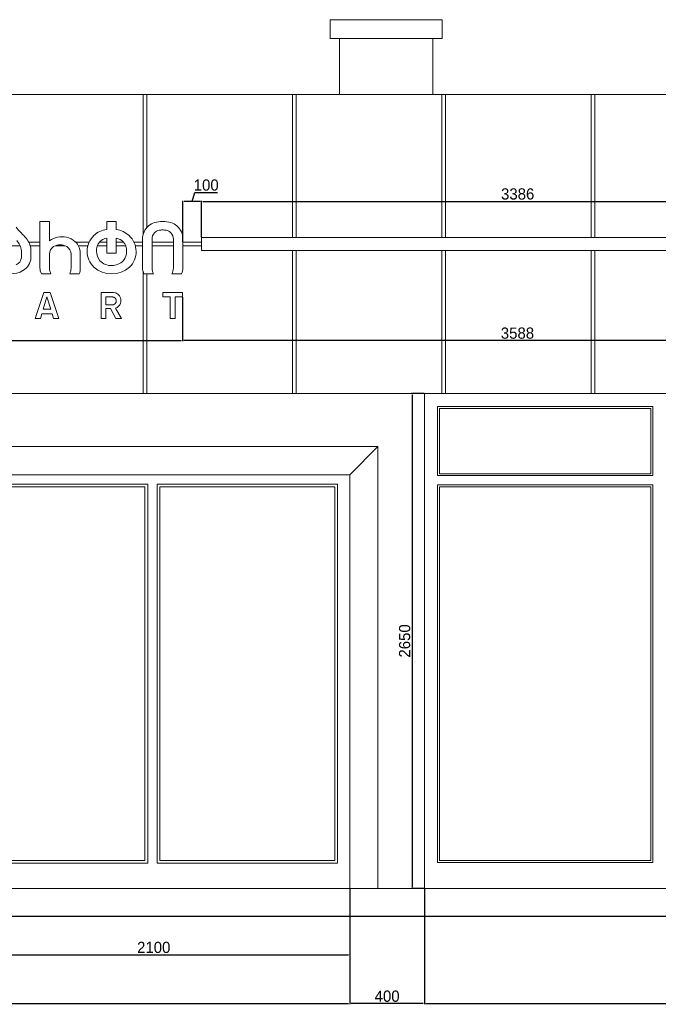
# Model space of a CAD drawing. Header units: feet. Extents: x 1858128 to 1982678, y 4638096 to 4671392.
# Tile 15 of 17: x 1967624 to 1971044, y 4666122 to 4671392. Entities that reach past the tile are written whole.
import ezdxf

# ---------------------------------------------------------------- set-up
doc = ezdxf.new("R2010")
doc.units = ezdxf.units.FT
doc.header["$MEASUREMENT"] = 0
doc.header["$PDMODE"] = 98
doc.header["$PDSIZE"] = 0.3
doc.styles.get("Standard").update_dxf_attribs({"font": 'ACADNUSX.TTF'})
doc.dimstyles.new('ISO-25', dxfattribs={"dimscale": 7, "dimtxt": 20, "dimasz": 2.5, "dimexe": 1.25, "dimexo": 0.625, "dimgap": 3, "dimtad": 1, "dimdec": 0, "dimtxsty": 'Standard', "dimcen": 2.5, "dimadec": 0, "dimazin": 0, "dimtfac": 1, "dimtdec": 0, "dimtmove": 0, "dimatfit": 3, "dimfxl": 1.25, "dimarcsym": 0})

# ---------------------------------------------------------------- blocks, each defined once
blk = doc.blocks.new('A$Cdce74211')
at = {"color": 0, "linetype": 'Continuous', "lineweight": 0, "extrusion": (0, 1, 0)}
for p, q in [((-40716.6, -1865.7), (-40716.6, -1765.7)), ((-40116.6, -1765.7), (-40716.6, -1765.7)), ((-40116.6, -1865.7), (-40116.6, -1765.7)), ((-40716.6, -1865.7), (-40116.6, -1865.7)), ((-40666.6, -2165.7), (-40666.6, -1865.7)), ((-40166.6, -2165.7), (-40166.6, -1865.7)), ((-42499.1, -2165.7), (-41719.1, -2165.7)), ((-41719.1, -2165.7), (-41699.1, -2165.7)), ((-41719.1, -2917), (-41719.1, -2165.7)), ((-41699.1, -2165.7), (-40919.1, -2165.7)), ((-41699.1, -2165.7), (-41699.1, -2878.3)), ((-40919.1, -2165.7), (-40899.1, -2165.7)), ((-40919.1, -2930.7), (-40919.1, -2165.7)), ((-40899.1, -2165.7), (-40119.1, -2165.7)), ((-40899.1, -2165.7), (-40899.1, -2930.7)), ((-40119.1, -2165.7), (-40099.1, -2165.7)), ((-40119.1, -2930.7), (-40119.1, -2165.7)), ((-40099.1, -2165.7), (-39319.1, -2165.7)), ((-40099.1, -2165.7), (-40099.1, -2930.7)), ((-39319.1, -2165.7), (-39299.1, -2165.7)), ((-39319.1, -2930.7), (-39319.1, -2165.7)), ((-39299.1, -2165.7), (-38519.1, -2165.7)), ((-39299.1, -2165.7), (-39299.1, -2930.7)), ((-42220, -2845.7), (-42271.1, -2845.7)), ((-42271.1, -2845.7), (-42271.1, -3094.1)), ((-42220, -2948.9), (-42220, -2845.7)), ((-41862.5, -2845.7), (-41913.6, -2845.7)), ((-41913.6, -2845.7), (-41913.6, -2888.7)), ((-41862.5, -2888.7), (-41862.5, -2845.7)), ((-41913.6, -2934.9), (-41913.6, -3014.6)), ((-41862.5, -3014.6), (-41862.5, -2935.3)), ((-41721.8, -2940.6), (-41721.8, -3094.1)), ((-41670.7, -3095), (-41670.7, -2940.6)), ((-41556.6, -2940.6), (-41556.6, -3095)), ((-41505.5, -3094.1), (-41505.5, -2940.6)), ((-38019.3, -2930.7), (-41405.5, -2930.7)), ((-41405.5, -3000.7), (-41405.5, -2930.7)), ((-42376.9, -2975.7), (-42499.1, -2975.7)), ((-42370.2, -3001.9), (-42370.2, -3032.8)), ((-42331.6, -2955.7), (-42271.1, -2955.7)), ((-42271.1, -2975.7), (-42323.6, -2975.7)), ((-42319.4, -3039.5), (-42319.4, -2996.8)), ((-42135.5, -2975.7), (-42189.7, -2975.7)), ((-42080.1, -2955.7), (-42007, -2955.7)), ((-42014.2, -2975.7), (-42064.9, -2975.7)), ((-41913.6, -2975.7), (-41963.3, -2975.7)), ((-41950.8, -2955.7), (-41913.6, -2955.7)), ((-41862.5, -2955.7), (-41824, -2955.7)), ((-41812.4, -2975.7), (-41862.5, -2975.7)), ((-41767.7, -2955.7), (-41721.8, -2955.7)), ((-41721.8, -2975.7), (-41760.1, -2975.7)), ((-41670.7, -2955.7), (-41556.6, -2955.7)), ((-41556.6, -2975.7), (-41670.7, -2975.7)), ((-41505.5, -2955.7), (-41405.5, -2955.7)), ((-41405.5, -2975.7), (-41505.5, -2975.7)), ((-41405.5, -3000.7), (-38019.3, -3000.7)), ((-40919.1, -3765.7), (-40919.1, -3000.7)), ((-40899.1, -3000.7), (-40899.1, -3765.7)), ((-40119.1, -3765.7), (-40119.1, -3000.7)), ((-40099.1, -3000.7), (-40099.1, -3765.7)), ((-39319.1, -3765.7), (-39319.1, -3000.7)), ((-39299.1, -3000.7), (-39299.1, -3765.7)), ((-42220, -3095), (-42220, -3020.6)), ((-42104.6, -3020.6), (-42104.6, -3095)), ((-42055, -3095), (-42055, -3014.6)), ((-41913.6, -3014.6), (-41862.5, -3014.6)), ((-42263.2, -3125.7), (-42212.1, -3125.7)), ((-42111.6, -3125.7), (-42060.5, -3125.7)), ((-41719.1, -3765.7), (-41719.1, -3112.1)), ((-41713.9, -3125.7), (-41662.8, -3125.7)), ((-41699.1, -3125.7), (-41699.1, -3765.7)), ((-41564.6, -3125.7), (-41513.4, -3125.7)), ((-42249.7, -3225.7), (-42296.4, -3365.7)), ((-42253.6, -3315.8), (-42233.5, -3249.5)), ((-42217.2, -3225.7), (-42249.7, -3225.7)), ((-42233.5, -3249.5), (-42213.4, -3315.8)), ((-42170.6, -3365.7), (-42217.2, -3225.7)), ((-41877.3, -3225.7), (-41944, -3225.7)), ((-41944, -3225.7), (-41944, -3365.7)), ((-41917.8, -3249.5), (-41917.8, -3291.9)), ((-41507.7, -3225.7), (-41612.9, -3225.7)), ((-41612.9, -3225.7), (-41612.9, -3249.5)), ((-41612.9, -3249.5), (-41574, -3249.5)), ((-41574, -3249.5), (-41574, -3365.7)), ((-41546.6, -3249.5), (-41507.7, -3249.5)), ((-41546.6, -3365.7), (-41546.6, -3249.5)), ((-41507.7, -3249.5), (-41507.7, -3225.7)), ((-42213.4, -3315.8), (-42253.6, -3315.8)), ((-41917.8, -3365.7), (-41917.8, -3311.6)), ((-41917.8, -3311.6), (-41892.5, -3311.6)), ((-41892.5, -3311.6), (-41864.5, -3365.7)), ((-41834, -3365.7), (-41866.1, -3309)), ((-42296.4, -3365.7), (-42268.8, -3365.7)), ((-42268.8, -3365.7), (-42260.9, -3339.6)), ((-42260.9, -3339.6), (-42206.1, -3339.6)), ((-42206.1, -3339.6), (-42198.2, -3365.7)), ((-42198.2, -3365.7), (-42170.6, -3365.7)), ((-41944, -3365.7), (-41917.8, -3365.7)), ((-41864.5, -3365.7), (-41834, -3365.7)), ((-41574, -3365.7), (-41546.6, -3365.7)), ((-42499.1, -3765.7), (-41719.1, -3765.7)), ((-41699.1, -3765.7), (-41719.1, -3765.7)), ((-41699.1, -3765.7), (-40919.1, -3765.7)), ((-40899.1, -3765.7), (-40919.1, -3765.7)), ((-40899.1, -3765.7), (-40119.1, -3765.7)), ((-40211.6, -6415.7), (-40211.6, -3765.7)), ((-40099.1, -3765.7), (-40119.1, -3765.7)), ((-40099.1, -3765.7), (-39319.1, -3765.7)), ((-39299.1, -3765.7), (-39319.1, -3765.7)), ((-39299.1, -3765.7), (-38519.1, -3765.7)), ((-40141.6, -3835.7), (-40141.6, -4205.7)), ((-38989.1, -3835.7), (-40141.6, -3835.7)), ((-40131.6, -4195.7), (-40131.6, -3845.7)), ((-40131.6, -3845.7), (-38999.1, -3845.7)), ((-38999.1, -3845.7), (-38999.1, -4195.7)), ((-38989.1, -4205.7), (-38989.1, -3835.7)), ((-46691.6, -4050.7), (-40461.6, -4050.7)), ((-40461.6, -4050.7), (-40611.6, -4200.7)), ((-40461.6, -6415.7), (-40461.6, -4050.7)), ((-46591.6, -4200.7), (-40611.6, -4200.7)), ((-40611.6, -6415.7), (-40611.6, -4200.7)), ((-40141.6, -4205.7), (-38989.1, -4205.7)), ((-38999.1, -4195.7), (-40131.6, -4195.7)), ((-41694.1, -4250.7), (-42661.6, -4250.7)), ((-42646.6, -4265.7), (-41709.1, -4265.7)), ((-41709.1, -6265.7), (-41709.1, -4265.7)), ((-41694.1, -6280.7), (-41694.1, -4250.7)), ((-41644.1, -6280.7), (-41644.1, -4250.7)), ((-40676.6, -4250.7), (-41644.1, -4250.7)), ((-41629.1, -6265.7), (-41629.1, -4265.7)), ((-41629.1, -4265.7), (-40691.6, -4265.7)), ((-40691.6, -6265.7), (-40691.6, -4265.7)), ((-40676.6, -6280.7), (-40676.6, -4250.7)), ((-38989.1, -4255.7), (-40141.6, -4255.7)), ((-40141.6, -4255.7), (-40141.6, -6275.7)), ((-40131.6, -4265.7), (-38999.1, -4265.7)), ((-40131.6, -6265.7), (-40131.6, -4265.7)), ((-38999.1, -4265.7), (-38999.1, -6265.7)), ((-38989.1, -6275.7), (-38989.1, -4255.7)), ((-41709.1, -6265.7), (-42646.6, -6265.7)), ((-40691.6, -6265.7), (-41629.1, -6265.7)), ((-38999.1, -6265.7), (-40131.6, -6265.7)), ((-42661.6, -6280.7), (-41694.1, -6280.7)), ((-41644.1, -6280.7), (-40676.6, -6280.7)), ((-40141.6, -6275.7), (-38989.1, -6275.7)), ((-47111.6, -6415.7), (-33146.6, -6415.7))]:
    blk.add_line(p, q, dxfattribs=at)
at = {"color": 0, "linetype": 'Continuous', "lineweight": 30, "extrusion": (0, 1, 0)}
blk.add_line((-31821.8, -6565.7), (-48571.5, -6565.7), dxfattribs=at)
at = {"color": 0, "linetype": 'Continuous', "lineweight": 0, "extrusion": (0, 0, -1)}
for centre, radius, start, end in [((41251.3, -1849.5), 1540.5, 315.6071, 318.1715), ((41623.5, -2939.8), 48, 45.4377, 78.2024), ((41614.5, -2991.7), 100.7, 79.19, 90.4648), ((41612.8, -2991.7), 100.7, 89.5352, 100.81), ((41603.8, -2939.8), 48, 101.7976, 134.5623), ((42458.4, -3010.6), 88.7, 134.8879, 174.3791), ((41903.5, -2996.8), 62.7, 41.6147, 80.688), ((41879.9, -3015.1), 81.8, 102.3003, 132.5188), ((41622.1, -2939.2), 48.6, 358.3168, 43.6773), ((41605.2, -2939.2), 48.6, 136.3227, 181.6832), ((42171.9, -3020.6), 48.1, 0, 57.3692), ((42162.6, -3035.1), 65.3, 57.3692, 122.6308), ((42154, -3021.7), 49.4, 122.6308, 178.7846), ((41899.8, -3001.5), 68.6, 356.8509, 42.5086), ((41882.4, -3002.7), 75, 140.3685, 181.598), ((42422.5, -3032.8), 52.3, 180, 215.1051), ((41887.3, -3004), 81, 320.5048, 359.0943), ((41888.9, -2998.1), 83.7, 268.4838, 316.6882), ((41886.6, -2994.5), 87.3, 224.0758, 270.0795), ((41888.2, -3006.5), 80.8, 178.8225, 217.1405), ((42410, -3041.5), 37.1, 215.1051, 251.9495), ((42156.7, -3095), 63.3, 330.9965, 0.0133), ((42175.6, -3095), 71, 180, 205.6227), ((41607.4, -3095), 63.3, 330.9965, 0.0133), ((41619.9, -3095), 63.3, 179.9867, 209.0035)]:
    blk.add_arc(centre, radius, start, end, dxfattribs=at)
at = {"color": 0, "linetype": 'Continuous', "lineweight": 0}
for centre, radius, start, end in [((-41901.5, -3003.8), 115.8, 95.9983, 134.3667), ((-41879.9, -3015.1), 127.6, 47.4812, 82.1579), ((-41628.2, -2939.4), 93.6, 131.4001, 180.7368), ((-41631.1, -2938), 90.7, 106.5035, 130.5704), ((-41614, -3018), 172.3, 89.8815, 104.4166), ((-41613.3, -3018), 172.3, 75.5834, 90.1185), ((-41596.2, -2938), 90.7, 49.4296, 73.4965), ((-41599.1, -2939.4), 93.6, 359.2632, 48.5999), ((-42435.5, -3008.8), 116.7, 39.442, 44.3929), ((-42435.5, -3008.8), 116.7, 5.9324, 39.442), ((-42152.6, -3045.8), 118, 78.4462, 124.8217), ((-42149.1, -3028.3), 100.2, 48.0032, 78.4462), ((-41899.8, -3005.6), 118.2, 134.3667, 225.6333), ((-41872.3, -3006.8), 116.4, 314.3667, 47.4812), ((-42136.7, -3014.6), 81.7, 0, 48.0032), ((-42402.8, -3035.7), 83.5, 299.1945, 357.403), ((-42427.8, -2991), 134.7, 240.8055, 299.1945), ((-42204.3, -3094.1), 66.9, 180, 208.1954), ((-42135.5, -3096.4), 80.5, 338.6909, 1.0192), ((-41886.7, -2979.1), 146.6, 229.2132, 310.7868), ((-41646.4, -3091.9), 75.4, 181.6323, 206.5631), ((-41580.9, -3091.9), 75.4, 333.4369, 358.3677), ((-41877.3, -3264.2), 38.5, 14.3807, 90), ((-41895, -3268.7), 56.8, 345.6193, 14.3807), ((-41875.2, -3273.8), 36.3, 284.3807, 345.6193)]:
    blk.add_arc(centre, radius, start, end, dxfattribs=at)
blk.add_rational_spline([(-41917.8, -3291.9), (-41900.7, -3291.9), (-41883.7, -3291.9), (-41862.5, -3291.9), (-41862.5, -3270.7), (-41862.5, -3249.5), (-41883.7, -3249.5), (-41900.7, -3249.5), (-41917.8, -3249.5)], [1, 1, 1, 0.707106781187, 1, 0.707106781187, 1, 1, 1], degree=2, knots=[-5.141593, -5.141593, -5.141593, -4.141593, -4.141593, -2.570796, -2.570796, -1, -1, 0, 0, 0], dxfattribs=at)
blk = doc.blocks.new('*D5721')
at = {"color": 0, "lineweight": -2, "transparency": 16777216}
for p, q in [((1963791.9, 4666739.7), (1963791.9, 4666121.8)), ((1969391.9, 4666739.7), (1969391.9, 4666121.8)), ((1963799.4, 4666125.6), (1969384.4, 4666125.6))]:
    blk.add_line(p, q, dxfattribs=at)
at = {"color": 0, "lineweight": 0, "transparency": 16777216}
for points in [[(1963799.4, 4666126.8), (1963799.4, 4666124.3), (1963791.9, 4666125.6)], [(1969384.4, 4666126.8), (1969384.4, 4666124.3), (1969391.9, 4666125.6)]]:
    blk.add_solid(points, dxfattribs=at)
at = {"layer": 'Defpoints', "color": 0, "lineweight": 0, "transparency": 16777216}
for p in [(1963791.9, 4666741.6), (1969391.9, 4666741.6), (1969391.9, 4666125.6)]:
    blk.add_point(p, dxfattribs=at)
at = {"color": 0, "lineweight": 5, "transparency": 16777216, "insert": (1966591.9, 4666165), "char_height": 60, "attachment_point": 5}
blk.add_mtext('5600', dxfattribs=at)
blk = doc.blocks.new('*D5722')
at = {"color": 0, "lineweight": -2, "transparency": 16777216}
for p, q in [((1969791.9, 4666739.7), (1969791.9, 4666121.8)), ((1973341.9, 4666739.7), (1973341.9, 4666121.8)), ((1969799.4, 4666125.6), (1973334.4, 4666125.6))]:
    blk.add_line(p, q, dxfattribs=at)
at = {"color": 0, "lineweight": 0, "transparency": 16777216}
for points in [[(1969799.4, 4666126.8), (1969799.4, 4666124.3), (1969791.9, 4666125.6)], [(1973334.4, 4666126.8), (1973334.4, 4666124.3), (1973341.9, 4666125.6)]]:
    blk.add_solid(points, dxfattribs=at)
at = {"layer": 'Defpoints', "color": 0, "lineweight": 0, "transparency": 16777216}
for p in [(1969791.9, 4666741.6), (1973341.9, 4666741.6), (1973341.9, 4666125.6)]:
    blk.add_point(p, dxfattribs=at)
at = {"color": 0, "lineweight": 5, "transparency": 16777216, "insert": (1971566.9, 4666165), "char_height": 60, "attachment_point": 5}
blk.add_mtext('3550', dxfattribs=at)
blk = doc.blocks.new('*D5723')
at = {"color": 0, "lineweight": -2, "transparency": 16777216}
for p, q in [((1969391.9, 4666739.7), (1969391.9, 4666121.8)), ((1969791.9, 4666739.7), (1969791.9, 4666121.8)), ((1969784.4, 4666125.6), (1969399.4, 4666125.6))]:
    blk.add_line(p, q, dxfattribs=at)
at = {"color": 0, "lineweight": 0, "transparency": 16777216}
for points in [[(1969399.4, 4666126.8), (1969399.4, 4666124.3), (1969391.9, 4666125.6)], [(1969784.4, 4666126.8), (1969784.4, 4666124.3), (1969791.9, 4666125.6)]]:
    blk.add_solid(points, dxfattribs=at)
at = {"layer": 'Defpoints', "color": 0, "lineweight": 0, "transparency": 16777216}
for p in [(1969391.9, 4666741.6), (1969791.9, 4666741.6), (1969391.9, 4666125.6)]:
    blk.add_point(p, dxfattribs=at)
at = {"color": 0, "lineweight": 5, "transparency": 16777216, "insert": (1969591.9, 4666165), "char_height": 60, "attachment_point": 5}
blk.add_mtext('400', dxfattribs=at)
blk = doc.blocks.new('*D5730')
at = {"color": 0, "lineweight": -2, "transparency": 16777216}
for p, q in [((1966245.8, 4669929.7), (1966245.8, 4669670.5)), ((1968495.8, 4669905.8), (1968495.8, 4669670.5)), ((1966253.3, 4669674.2), (1968488.3, 4669674.2))]:
    blk.add_line(p, q, dxfattribs=at)
at = {"color": 0, "lineweight": 0, "transparency": 16777216}
for points in [[(1966253.3, 4669675.5), (1966253.3, 4669673), (1966245.8, 4669674.2)], [(1968488.3, 4669675.5), (1968488.3, 4669673), (1968495.8, 4669674.2)]]:
    blk.add_solid(points, dxfattribs=at)
at = {"layer": 'Defpoints', "color": 0, "lineweight": 0, "transparency": 16777216}
for p in [(1966245.8, 4669931.6), (1968495.8, 4669907.7), (1968495.8, 4669674.2)]:
    blk.add_point(p, dxfattribs=at)
at = {"color": 0, "lineweight": 5, "transparency": 16777216, "insert": (1967370.8, 4669713.7), "char_height": 60, "attachment_point": 5}
blk.add_mtext('2250', dxfattribs=at)
blk = doc.blocks.new('*D5736')
at = {"color": 0, "lineweight": -2, "transparency": 16777216}
for p, q in [((1972084.2, 4670082), (1972084.2, 4669670.5)), ((1968495.8, 4669905.8), (1968495.8, 4669670.5)), ((1972076.7, 4669674.2), (1968503.3, 4669674.2))]:
    blk.add_line(p, q, dxfattribs=at)
at = {"color": 0, "lineweight": 0, "transparency": 16777216}
for points in [[(1968503.3, 4669675.5), (1968503.3, 4669673), (1968495.8, 4669674.2)], [(1972076.7, 4669675.5), (1972076.7, 4669673), (1972084.2, 4669674.2)]]:
    blk.add_solid(points, dxfattribs=at)
at = {"layer": 'Defpoints', "color": 0, "lineweight": 0, "transparency": 16777216}
for p in [(1972084.2, 4670083.9), (1968495.8, 4669907.7), (1968495.8, 4669674.2)]:
    blk.add_point(p, dxfattribs=at)
at = {"color": 0, "lineweight": 5, "transparency": 16777216, "insert": (1970290, 4669713.7), "char_height": 60, "attachment_point": 5}
blk.add_mtext('3588', dxfattribs=at)
blk = doc.blocks.new('*D5687')
at = {"color": 0, "lineweight": -2, "transparency": 16777216}
for p, q in [((1968598, 4670228.4), (1968598, 4670422.9)), ((1968605.5, 4670419.1), (1971976.7, 4670419.1)), ((1971984.2, 4670228.4), (1971984.2, 4670422.9))]:
    blk.add_line(p, q, dxfattribs=at)
at = {"color": 0, "lineweight": 0, "transparency": 16777216}
for points in [[(1968605.5, 4670420.4), (1968605.5, 4670417.9), (1968598, 4670419.1)], [(1971976.7, 4670420.4), (1971976.7, 4670417.9), (1971984.2, 4670419.1)]]:
    blk.add_solid(points, dxfattribs=at)
at = {"layer": 'Defpoints', "color": 0, "lineweight": 0, "transparency": 16777216}
for p in [(1971984.2, 4670419.1), (1968598, 4670226.6), (1971984.2, 4670226.6)]:
    blk.add_point(p, dxfattribs=at)
at = {"color": 0, "lineweight": 5, "transparency": 16777216, "insert": (1970291.1, 4670458.6), "char_height": 60, "attachment_point": 5}
blk.add_mtext('3386', dxfattribs=at)
blk = doc.blocks.new('*D5688')
at = {"color": 0, "lineweight": -2, "transparency": 16777216}
for p, q in [((1968548, 4670419.1), (1968562.3, 4670466.8)), ((1968562.3, 4670466.8), (1968683.4, 4670466.8)), ((1968498, 4670203.4), (1968498, 4670422.9)), ((1968590.5, 4670419.1), (1968505.5, 4670419.1)), ((1968598, 4670228.4), (1968598, 4670422.9))]:
    blk.add_line(p, q, dxfattribs=at)
at = {"color": 0, "lineweight": 0, "transparency": 16777216}
for points in [[(1968505.5, 4670420.4), (1968505.5, 4670417.9), (1968498, 4670419.1)], [(1968590.5, 4670420.4), (1968590.5, 4670417.9), (1968598, 4670419.1)]]:
    blk.add_solid(points, dxfattribs=at)
at = {"layer": 'Defpoints', "color": 0, "lineweight": 0, "transparency": 16777216}
for p in [(1968498, 4670419.1), (1968498, 4670201.6), (1968598, 4670226.6)]:
    blk.add_point(p, dxfattribs=at)
at = {"color": 0, "lineweight": 5, "transparency": 16777216, "insert": (1968622.9, 4670506.2), "char_height": 60, "attachment_point": 5}
blk.add_mtext('100', dxfattribs=at)
blk = doc.blocks.new('*D5695')
at = {"color": 0, "lineweight": -2, "transparency": 16777216}
for p, q in [((1967291.9, 4666739.7), (1967291.9, 4666382.9)), ((1969391.9, 4666739.7), (1969391.9, 4666382.9)), ((1967299.4, 4666386.7), (1969384.4, 4666386.7))]:
    blk.add_line(p, q, dxfattribs=at)
at = {"color": 0, "lineweight": 0, "transparency": 16777216}
for points in [[(1967299.4, 4666387.9), (1967299.4, 4666385.4), (1967291.9, 4666386.7)], [(1969384.4, 4666387.9), (1969384.4, 4666385.4), (1969391.9, 4666386.7)]]:
    blk.add_solid(points, dxfattribs=at)
at = {"layer": 'Defpoints', "color": 0, "lineweight": 0, "transparency": 16777216}
for p in [(1967291.9, 4666741.6), (1969391.9, 4666741.6), (1969391.9, 4666386.7)]:
    blk.add_point(p, dxfattribs=at)
at = {"color": 0, "lineweight": 5, "transparency": 16777216, "insert": (1968341.9, 4666426.1), "char_height": 60, "attachment_point": 5}
blk.add_mtext('2100', dxfattribs=at)
blk = doc.blocks.new('*D5741')
at = {"color": 0, "lineweight": -2, "transparency": 16777216}
for p, q in [((1969790.1, 4669391.6), (1969721.6, 4669391.6)), ((1969725.3, 4669384.1), (1969725.3, 4666749.1)), ((1969790.1, 4666741.6), (1969721.6, 4666741.6))]:
    blk.add_line(p, q, dxfattribs=at)
at = {"color": 0, "lineweight": 0, "transparency": 16777216}
for points in [[(1969724.1, 4669384.1), (1969726.6, 4669384.1), (1969725.3, 4669391.6)], [(1969724.1, 4666749.1), (1969726.6, 4666749.1), (1969725.3, 4666741.6)]]:
    blk.add_solid(points, dxfattribs=at)
at = {"layer": 'Defpoints', "color": 0, "lineweight": 0, "transparency": 16777216}
for p in [(1969791.9, 4669391.6), (1969725.3, 4666741.6), (1969791.9, 4666741.6)]:
    blk.add_point(p, dxfattribs=at)
at = {"color": 0, "lineweight": 5, "transparency": 16777216, "insert": (1969685.9, 4668066.6), "char_height": 60, "attachment_point": 5, "rotation": 90}
blk.add_mtext('2650', dxfattribs=at)

msp = doc.modelspace()

# ---------------------------------------------------------------- block references
at = {"lineweight": 5}
msp.add_blockref('A$Cdce74211', (2010003.5, 4673157.2, -2612.8), dxfattribs=at)

# ---------------------------------------------------------------- dimensions: what is measured, and where the dimension line sits
at = {"color": 1, "lineweight": 5}
for base, p1, p2, picture, middle in [((1968498, 4670419.1, -2612.8), (1968598, 4670226.6, -2612.8), (1968498, 4670201.6, -2612.8), '*D5688', (1968571.3, 4670506.2, -2612.8)), ((1971984.2, 4670419.1, -2612.8), (1968598, 4670226.6, -2612.8), (1971984.2, 4670226.6, -2612.8), '*D5687', (1970291.1, 4670458.6, -2612.8)), ((1968495.8, 4669674.2, -2612.8), (1972084.2, 4670083.9, -2612.8), (1968495.8, 4669907.7, -2612.8), '*D5736', (1970290, 4669713.7, -2612.8)), ((1968495.8, 4669674.2, -2612.8), (1966245.8, 4669931.6, -2612.8), (1968495.8, 4669907.7, -2612.8), '*D5730', (1967370.8, 4669713.7, -2612.8)), ((1969391.9, 4666125.6, -2612.8), (1963791.9, 4666741.6, -2612.8), (1969391.9, 4666741.6, -2612.8), '*D5721', (1966591.9, 4666165, -2612.8)), ((1969391.9, 4666386.7, -2612.8), (1967291.9, 4666741.6, -2612.8), (1969391.9, 4666741.6, -2612.8), '*D5695', (1968341.9, 4666426.1, -2612.8)), ((1969391.9, 4666125.6, -2612.8), (1969791.9, 4666741.6, -2612.8), (1969391.9, 4666741.6, -2612.8), '*D5723', (1969591.9, 4666165, -2612.8)), ((1973341.9, 4666125.6, -2612.8), (1969791.9, 4666741.6, -2612.8), (1973341.9, 4666741.6, -2612.8), '*D5722', (1971566.9, 4666165, -2612.8))]:
    dim = msp.add_linear_dim(base=base, p1=p1, p2=p2, dimstyle='ISO-25', override={"dimscale": 3, "dimtmove": 1}, dxfattribs=at)
    dim.commit()
    dim.dimension.update_dxf_attribs({"geometry": picture, "text_midpoint": middle})
dim = msp.add_linear_dim(base=(1969725.3, 4666741.6, -2612.8), p1=(1969791.9, 4669391.6, -2612.8), p2=(1969791.9, 4666741.6, -2612.8), angle=90, dimstyle='ISO-25', override={"dimscale": 3, "dimtmove": 1}, dxfattribs=at)
dim.commit()
dim.dimension.update_dxf_attribs({"geometry": '*D5741', "text_midpoint": (1969685.9, 4668066.6, -2612.8)})

doc.saveas('drawing.dxf')
